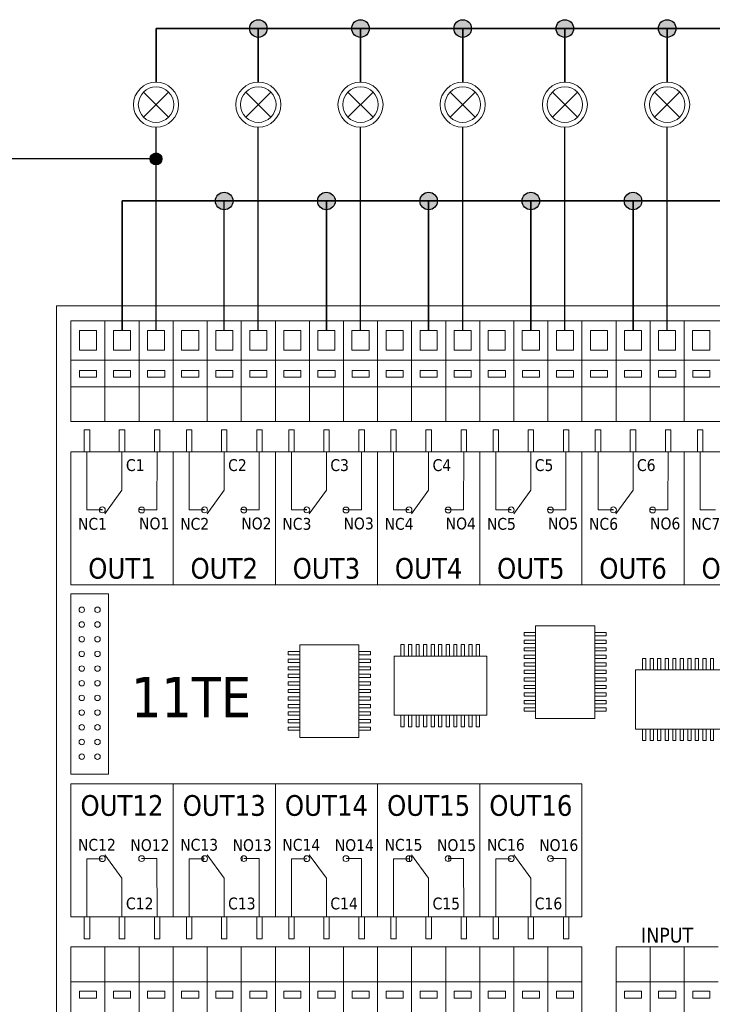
# Model space of a CAD drawing. Extents: x -74 to 5858, y 2827 to 3927.
# Tile 30 of 35: x 3840 to 3934, y 3150 to 3283. Entities that reach past the tile are written whole.
import ezdxf
from ezdxf.enums import TextEntityAlignment as Align

# ---------------------------------------------------------------- set-up
doc = ezdxf.new("R2010")
doc.units = 0
doc.header["$MEASUREMENT"] = 0
doc.layers.get('0').update_dxf_attribs({"linetype": 'CONTINUOUS'})
doc.layers.add('1-KRESBA', color=7, linetype='CONTINUOUS')
doc.styles.add('HELVAR', font='tahoma.ttf')
pattern_1 = [(0, (-2006.896, -56.691), (0, 6.985), [5.08, -1.905]), (90, (-2006.896, -56.691), (-6.985, 4e-16), [5.08, -1.905])]
pattern_2 = [(0, (-2000.2635, -56.697), (0, 6.985), [5.08, -1.905]), (90, (-2000.2635, -56.697), (-6.985, 4e-16), [5.08, -1.905])]

# ---------------------------------------------------------------- blocks, each defined once
blk = doc.blocks.new('XRM161-Papouch-16-ethernet-switch')
at = {"lineweight": 9}
h = blk.add_hatch(dxfattribs=at)
h.set_pattern_fill('ANGLE', color=256)
h.set_pattern_definition([(0, (-1002.221, 12.0576), (0, 6.985), [5.08, -1.905]), (90, (-1002.221, 12.0576), (-6.985, 4e-16), [5.08, -1.905])])
edge = h.paths.add_edge_path()
edge.add_arc((7.77, 93.48), 0.497, 0, 360)
h = blk.add_hatch(dxfattribs=at)
h.set_pattern_fill('ANGLE', color=256)
h.set_pattern_definition([(0, (-995.5885, 12.0515), (0, 6.985), [5.08, -1.905]), (90, (-995.5885, 12.0515), (-6.985, 4e-16), [5.08, -1.905])])
edge = h.paths.add_edge_path()
edge.add_arc((14.41, 93.47), 0.497, 0, 360)
h = blk.add_hatch(dxfattribs=at)
h.set_pattern_fill('ANGLE', color=256)
h.set_pattern_definition([(0, (-984.94, 12.0576), (0, 6.985), [5.08, -1.905]), (90, (-984.94, 12.0576), (-6.985, 4e-16), [5.08, -1.905])])
edge = h.paths.add_edge_path()
edge.add_arc((25.06, 93.48), 0.497, 0, 360)
h = blk.add_hatch(dxfattribs=at)
h.set_pattern_fill('ANGLE', color=256)
h.set_pattern_definition([(0, (-978.3074, 12.0515), (0, 6.985), [5.08, -1.905]), (90, (-978.3074, 12.0515), (-6.985, 4e-16), [5.08, -1.905])])
edge = h.paths.add_edge_path()
edge.add_arc((31.69, 93.47), 0.497, 0, 360)
h = blk.add_hatch(dxfattribs=at)
h.set_pattern_fill('ANGLE', color=256)
h.set_pattern_definition([(0, (-967.659, 12.0576), (0, 6.985), [5.08, -1.905]), (90, (-967.659, 12.0576), (-6.985, 4e-16), [5.08, -1.905])])
edge = h.paths.add_edge_path()
edge.add_arc((42.34, 93.48), 0.497, 0, 360)
h = blk.add_hatch(dxfattribs=at)
h.set_pattern_fill('ANGLE', color=256)
h.set_pattern_definition([(0, (-961.026, 12.0515), (0, 6.985), [5.08, -1.905]), (90, (-961.026, 12.0515), (-6.985, 4e-16), [5.08, -1.905])])
edge = h.paths.add_edge_path()
edge.add_arc((48.97, 93.47), 0.497, 0, 360)
h = blk.add_hatch(dxfattribs=at)
h.set_pattern_fill('ANGLE', color=256)
h.set_pattern_definition([(0, (-950.378, 12.0576), (0, 6.985), [5.08, -1.905]), (90, (-950.378, 12.0576), (-6.985, 4e-16), [5.08, -1.905])])
edge = h.paths.add_edge_path()
edge.add_arc((59.62, 93.48), 0.497, 0, 360)
h = blk.add_hatch(dxfattribs=at)
h.set_pattern_fill('ANGLE', color=256)
h.set_pattern_definition([(0, (-943.745, 12.0515), (0, 6.985), [5.08, -1.905]), (90, (-943.745, 12.0515), (-6.985, 4e-16), [5.08, -1.905])])
edge = h.paths.add_edge_path()
edge.add_arc((66.25, 93.47), 0.497, 0, 360)
h = blk.add_hatch(dxfattribs=at)
h.set_pattern_fill('ANGLE', color=256)
h.set_pattern_definition([(0, (-933.097, 12.0576), (0, 6.985), [5.08, -1.905]), (90, (-933.097, 12.0576), (-6.985, 4e-16), [5.08, -1.905])])
edge = h.paths.add_edge_path()
edge.add_arc((76.9, 93.48), 0.497, 0, 360)
h = blk.add_hatch(dxfattribs=at)
h.set_pattern_fill('ANGLE', color=256)
h.set_pattern_definition([(0, (-926.464, 12.0515), (0, 6.985), [5.08, -1.905]), (90, (-926.464, 12.0515), (-6.985, 4e-16), [5.08, -1.905])])
edge = h.paths.add_edge_path()
edge.add_arc((83.53, 93.47), 0.497, 0, 360)
h = blk.add_hatch(dxfattribs=at)
h.set_pattern_fill('ANGLE', color=256)
h.set_pattern_definition([(0, (-915.8156, 12.0576), (0, 6.985), [5.08, -1.905]), (90, (-915.8156, 12.0576), (-6.985, 4e-16), [5.08, -1.905])])
edge = h.paths.add_edge_path()
edge.add_arc((94.18, 93.48), 0.497, 0, 360)
h = blk.add_hatch(dxfattribs=at)
h.set_pattern_fill('ANGLE', color=256)
h.set_pattern_definition([(0, (-909.183, 12.0515), (0, 6.985), [5.08, -1.905]), (90, (-909.183, 12.0515), (-6.985, 4e-16), [5.08, -1.905])])
edge = h.paths.add_edge_path()
edge.add_arc((100.81, 93.47), 0.497, 0, 360)
h = blk.add_hatch(dxfattribs=at)
h.set_pattern_fill('ANGLE', color=256)
h.set_pattern_definition(pattern_1)
edge = h.paths.add_edge_path()
edge.add_arc((7.77, 34.52), 0.497, 0, 360, ccw=False)
h = blk.add_hatch(dxfattribs=at)
h.set_pattern_fill('ANGLE', color=256)
h.set_pattern_definition(pattern_2)
edge = h.paths.add_edge_path()
edge.add_arc((14.41, 34.53), 0.497, 0, 360, ccw=False)
h = blk.add_hatch(dxfattribs=at)
h.set_pattern_fill('ANGLE', color=256)
h.set_pattern_definition(pattern_1)
edge = h.paths.add_edge_path()
edge.add_arc((25.06, 34.52), 0.497, 0, 360, ccw=False)
h = blk.add_hatch(dxfattribs=at)
h.set_pattern_fill('ANGLE', color=256)
h.set_pattern_definition(pattern_2)
edge = h.paths.add_edge_path()
edge.add_arc((31.69, 34.53), 0.497, 0, 360, ccw=False)
h = blk.add_hatch(dxfattribs=at)
h.set_pattern_fill('ANGLE', color=256)
h.set_pattern_definition(pattern_1)
edge = h.paths.add_edge_path()
edge.add_arc((42.34, 34.52), 0.497, 0, 360, ccw=False)
h = blk.add_hatch(dxfattribs=at)
h.set_pattern_fill('ANGLE', color=256)
h.set_pattern_definition(pattern_2)
edge = h.paths.add_edge_path()
edge.add_arc((48.97, 34.53), 0.497, 0, 360, ccw=False)
h = blk.add_hatch(dxfattribs=at)
h.set_pattern_fill('ANGLE', color=256)
h.set_pattern_definition(pattern_1)
edge = h.paths.add_edge_path()
edge.add_arc((59.62, 34.52), 0.497, 0, 360, ccw=False)
h = blk.add_hatch(dxfattribs=at)
h.set_pattern_fill('ANGLE', color=256)
h.set_pattern_definition(pattern_2)
edge = h.paths.add_edge_path()
edge.add_arc((66.25, 34.53), 0.497, 0, 360, ccw=False)
h = blk.add_hatch(dxfattribs=at)
h.set_pattern_fill('ANGLE', color=256)
h.set_pattern_definition(pattern_1)
edge = h.paths.add_edge_path()
edge.add_arc((76.9, 34.52), 0.497, 0, 360, ccw=False)
h = blk.add_hatch(dxfattribs=at)
h.set_pattern_fill('ANGLE', color=256)
h.set_pattern_definition(pattern_2)
edge = h.paths.add_edge_path()
edge.add_arc((83.53, 34.53), 0.497, 0, 360, ccw=False)
for p, q in [((19.74, 108.41), (19.74, 125.45)), ((37.02, 108.41), (37.02, 125.45)), ((54.3, 108.41), (54.3, 125.45)), ((71.58, 108.41), (71.58, 125.45)), ((88.86, 108.41), (88.86, 125.45)), ((106.14, 108.41), (106.14, 125.45)), ((5.17, 93.48), (5.17, 103.32)), ((11.09, 103.32), (11.09, 96.8)), ((17.01, 93.47), (17.03, 103.31)), ((22.45, 93.48), (22.45, 103.32)), ((28.38, 103.32), (28.38, 96.8)), ((34.29, 93.47), (34.31, 103.31)), ((39.73, 93.48), (39.73, 103.32)), ((45.66, 103.32), (45.66, 96.8)), ((51.57, 93.47), (51.59, 103.31)), ((57.02, 93.48), (57.02, 103.32)), ((62.94, 103.32), (62.94, 96.8)), ((68.85, 93.47), (68.87, 103.31)), ((74.3, 93.48), (74.3, 103.32)), ((80.22, 103.32), (80.22, 96.8)), ((86.13, 93.47), (86.15, 103.31)), ((91.58, 93.48), (91.58, 103.32)), ((97.5, 103.32), (97.5, 96.8)), ((103.41, 93.47), (103.43, 103.31)), ((108.86, 93.48), (108.86, 103.32)), ((11.09, 96.8), (8.19, 92.83)), ((28.38, 96.8), (25.47, 92.83)), ((45.66, 96.8), (42.75, 92.83)), ((62.94, 96.8), (60.03, 92.83)), ((80.22, 96.8), (77.32, 92.83)), ((97.5, 96.8), (94.6, 92.83)), ((7.77, 93.48), (5.17, 93.48)), ((14.41, 93.47), (17.01, 93.47)), ((25.06, 93.48), (22.45, 93.48)), ((31.69, 93.47), (34.29, 93.47)), ((42.34, 93.48), (39.73, 93.48)), ((48.97, 93.47), (51.57, 93.47)), ((59.62, 93.48), (57.02, 93.48)), ((66.25, 93.47), (68.85, 93.47)), ((76.9, 93.48), (74.3, 93.48)), ((83.53, 93.47), (86.13, 93.47)), ((94.18, 93.48), (91.58, 93.48)), ((100.81, 93.47), (103.41, 93.47)), ((111.46, 93.48), (108.86, 93.48)), ((11.09, 31.2), (8.19, 35.17)), ((28.38, 31.2), (25.47, 35.17)), ((45.66, 31.2), (42.75, 35.17)), ((62.94, 31.2), (60.03, 35.17)), ((80.22, 31.2), (77.32, 35.17)), ((7.77, 34.52), (5.17, 34.52)), ((5.17, 34.52), (5.17, 24.68)), ((14.41, 34.53), (17.01, 34.53)), ((17.01, 34.53), (17.03, 24.69)), ((25.06, 34.52), (22.45, 34.52)), ((22.45, 34.52), (22.45, 24.68)), ((31.69, 34.53), (34.29, 34.53)), ((34.29, 34.53), (34.31, 24.69)), ((42.34, 34.52), (39.73, 34.52)), ((39.73, 34.52), (39.73, 24.68)), ((48.97, 34.53), (51.57, 34.53)), ((51.57, 34.53), (51.59, 24.69)), ((59.62, 34.52), (57.02, 34.52)), ((57.02, 34.52), (57.02, 24.68)), ((66.25, 34.53), (68.85, 34.53)), ((68.85, 34.53), (68.87, 24.69)), ((76.9, 34.52), (74.3, 34.52)), ((74.3, 34.52), (74.3, 24.68)), ((83.53, 34.53), (86.13, 34.53)), ((86.13, 34.53), (86.15, 24.69)), ((11.09, 24.68), (11.09, 31.2)), ((28.38, 24.68), (28.38, 31.2)), ((45.66, 24.68), (45.66, 31.2)), ((62.94, 24.68), (62.94, 31.2)), ((80.22, 24.68), (80.22, 31.2)), ((88.86, 19.59), (2.45, 19.59)), ((2.45, 19.59), (2.45, 2.55)), ((19.74, 19.59), (19.74, 2.55)), ((37.02, 19.59), (37.02, 2.55)), ((54.3, 19.59), (54.3, 2.55)), ((71.58, 19.59), (71.58, 2.55)), ((88.86, 19.59), (88.86, 2.55)), ((111.9, 19.59), (94.62, 19.59)), ((106.14, 19.59), (106.14, 2.55)), ((2.45, 13.7), (88.86, 13.7)), ((94.62, 13.7), (111.9, 13.7))]:
    blk.add_line(p, q, dxfattribs=at)
for points in [[(0, 0), (195, 0), (195, 128), (0, 128)], [(2.45, 125.45), (192.55, 125.45), (192.55, 108.41), (2.45, 108.41)], [(3.89, 123.79), (6.77, 123.79), (6.77, 120.48), (3.89, 120.48)], [(9.65, 123.79), (12.53, 123.79), (12.53, 120.48), (9.65, 120.48)], [(15.41, 123.79), (18.3, 123.79), (18.3, 120.48), (15.41, 120.48)], [(21.18, 123.79), (24.06, 123.79), (24.06, 120.48), (21.18, 120.48)], [(26.94, 123.79), (29.82, 123.79), (29.82, 120.48), (26.94, 120.48)], [(32.7, 123.79), (35.58, 123.79), (35.58, 120.48), (32.7, 120.48)], [(38.46, 123.79), (41.34, 123.79), (41.34, 120.48), (38.46, 120.48)], [(44.22, 123.79), (47.1, 123.79), (47.1, 120.48), (44.22, 120.48)], [(49.98, 123.79), (52.86, 123.79), (52.86, 120.48), (49.98, 120.48)], [(55.74, 123.79), (58.62, 123.79), (58.62, 120.48), (55.74, 120.48)], [(61.5, 123.79), (64.38, 123.79), (64.38, 120.48), (61.5, 120.48)], [(67.26, 123.79), (70.14, 123.79), (70.14, 120.48), (67.26, 120.48)], [(73.02, 123.79), (75.9, 123.79), (75.9, 120.48), (73.02, 120.48)], [(78.78, 123.79), (81.66, 123.79), (81.66, 120.48), (78.78, 120.48)], [(84.54, 123.79), (87.42, 123.79), (87.42, 120.48), (84.54, 120.48)], [(90.3, 123.79), (93.18, 123.79), (93.18, 120.48), (90.3, 120.48)], [(96.06, 123.79), (98.94, 123.79), (98.94, 120.48), (96.06, 120.48)], [(101.82, 123.79), (104.7, 123.79), (104.7, 120.48), (101.82, 120.48)], [(107.58, 123.79), (110.46, 123.79), (110.46, 120.48), (107.58, 120.48)], [(3.9, 117.08), (6.79, 117.08), (6.79, 115.9), (3.9, 115.9)], [(9.66, 117.08), (12.55, 117.08), (12.55, 115.9), (9.66, 115.9)], [(15.42, 117.08), (18.31, 117.08), (18.31, 115.9), (15.42, 115.9)], [(21.18, 117.08), (24.07, 117.08), (24.07, 115.9), (21.18, 115.9)], [(26.94, 117.08), (29.83, 117.08), (29.83, 115.9), (26.94, 115.9)], [(32.7, 117.08), (35.59, 117.08), (35.59, 115.9), (32.7, 115.9)], [(38.46, 117.08), (41.35, 117.08), (41.35, 115.9), (38.46, 115.9)], [(44.22, 117.08), (47.11, 117.08), (47.11, 115.9), (44.22, 115.9)], [(49.99, 117.08), (52.87, 117.08), (52.87, 115.9), (49.99, 115.9)], [(55.75, 117.08), (58.63, 117.08), (58.63, 115.9), (55.75, 115.9)], [(61.51, 117.08), (64.39, 117.08), (64.39, 115.9), (61.51, 115.9)], [(67.27, 117.08), (70.15, 117.08), (70.15, 115.9), (67.27, 115.9)], [(73.03, 117.08), (75.91, 117.08), (75.91, 115.9), (73.03, 115.9)], [(78.79, 117.08), (81.67, 117.08), (81.67, 115.9), (78.79, 115.9)], [(84.55, 117.08), (87.43, 117.08), (87.43, 115.9), (84.55, 115.9)], [(90.31, 117.08), (93.19, 117.08), (93.19, 115.9), (90.31, 115.9)], [(96.07, 117.08), (98.95, 117.08), (98.95, 115.9), (96.07, 115.9)], [(101.83, 117.08), (104.71, 117.08), (104.71, 115.9), (101.83, 115.9)], [(107.59, 117.08), (110.47, 117.08), (110.47, 115.9), (107.59, 115.9)], [(4.71, 107.01), (5.63, 107.01), (5.63, 103.32), (4.71, 103.32)], [(10.64, 107.01), (11.55, 107.01), (11.55, 103.32), (10.64, 103.32)], [(16.59, 107.01), (17.51, 107.01), (17.51, 103.32), (16.59, 103.32)], [(22, 107.01), (22.91, 107.01), (22.91, 103.32), (22, 103.32)], [(27.92, 107.01), (28.83, 107.01), (28.83, 103.32), (27.92, 103.32)], [(33.87, 107.01), (34.79, 107.01), (34.79, 103.32), (33.87, 103.32)], [(39.28, 107.01), (40.19, 107.01), (40.19, 103.32), (39.28, 103.32)], [(45.2, 107.01), (46.11, 107.01), (46.11, 103.32), (45.2, 103.32)], [(51.16, 107.01), (52.07, 107.01), (52.07, 103.32), (51.16, 103.32)], [(56.56, 107.01), (57.47, 107.01), (57.47, 103.32), (56.56, 103.32)], [(62.48, 107.01), (63.4, 107.01), (63.4, 103.32), (62.48, 103.32)], [(68.44, 107.01), (69.35, 107.01), (69.35, 103.32), (68.44, 103.32)], [(73.84, 107.01), (74.75, 107.01), (74.75, 103.32), (73.84, 103.32)], [(79.76, 107.01), (80.68, 107.01), (80.68, 103.32), (79.76, 103.32)], [(85.72, 107.01), (86.63, 107.01), (86.63, 103.32), (85.72, 103.32)], [(91.12, 107.01), (92.04, 107.01), (92.04, 103.32), (91.12, 103.32)], [(97.04, 107.01), (97.96, 107.01), (97.96, 103.32), (97.04, 103.32)], [(103, 107.01), (103.91, 107.01), (103.91, 103.32), (103, 103.32)], [(108.4, 107.01), (109.32, 107.01), (109.32, 103.32), (108.4, 103.32)], [(2.45, 103.32), (19.74, 103.32), (19.74, 80.81), (2.45, 80.81)], [(19.74, 103.32), (37.02, 103.32), (37.02, 80.81), (19.74, 80.81)], [(37.02, 103.32), (54.3, 103.32), (54.3, 80.81), (37.02, 80.81)], [(54.3, 103.32), (71.58, 103.32), (71.58, 80.81), (54.3, 80.81)], [(71.58, 103.32), (88.86, 103.32), (88.86, 80.81), (71.58, 80.81)], [(88.86, 103.32), (106.14, 103.32), (106.14, 80.81), (88.86, 80.81)], [(106.14, 103.32), (123.42, 103.32), (123.42, 80.81), (106.14, 80.81)], [(2.45, 79.3), (8.79, 79.3), (8.79, 48.78), (2.45, 48.78)], [(81.03, 73.91), (91.04, 73.91), (91.04, 58.22), (81.03, 58.22)], [(81.03, 72.74), (79.09, 72.74), (79.09, 72.18), (81.03, 72.18)], [(91.04, 72.74), (92.98, 72.74), (92.98, 72.18), (91.04, 72.18)], [(41.14, 70.69), (51.15, 70.69), (51.15, 55), (41.14, 55)], [(58.26, 68.77), (58.26, 70.71), (58.82, 70.71), (58.82, 68.77)], [(59.54, 68.77), (59.54, 70.71), (60.09, 70.71), (60.09, 68.77)], [(60.81, 68.77), (60.81, 70.71), (61.36, 70.71), (61.36, 68.77)], [(62.08, 68.77), (62.08, 70.71), (62.64, 70.71), (62.64, 68.77)], [(63.36, 68.77), (63.36, 70.71), (63.91, 70.71), (63.91, 68.77)], [(64.63, 68.77), (64.63, 70.71), (65.18, 70.71), (65.18, 68.77)], [(65.9, 68.77), (65.9, 70.71), (66.46, 70.71), (66.46, 68.77)], [(67.18, 68.77), (67.18, 70.71), (67.73, 70.71), (67.73, 68.77)], [(68.45, 68.77), (68.45, 70.71), (69, 70.71), (69, 68.77)], [(69.72, 68.77), (69.72, 70.71), (70.28, 70.71), (70.28, 68.77)], [(71, 68.77), (71, 70.71), (71.55, 70.71), (71.55, 68.77)], [(81.03, 71.46), (79.09, 71.46), (79.09, 70.91), (81.03, 70.91)], [(81.03, 70.19), (79.09, 70.19), (79.09, 69.64), (81.03, 69.64)], [(91.04, 71.46), (92.98, 71.46), (92.98, 70.91), (91.04, 70.91)], [(91.04, 70.19), (92.98, 70.19), (92.98, 69.64), (91.04, 69.64)], [(41.14, 69.52), (39.2, 69.52), (39.2, 68.96), (41.14, 68.96)], [(51.15, 69.52), (53.09, 69.52), (53.09, 68.96), (51.15, 68.96)], [(57.09, 58.76), (57.09, 68.77), (72.78, 68.77), (72.78, 58.76)], [(81.03, 68.92), (79.09, 68.92), (79.09, 68.36), (81.03, 68.36)], [(91.04, 68.92), (92.98, 68.92), (92.98, 68.36), (91.04, 68.36)], [(99.11, 66.45), (99.11, 68.39), (99.66, 68.39), (99.66, 66.45)], [(100.38, 66.45), (100.38, 68.39), (100.94, 68.39), (100.94, 66.45)], [(101.66, 66.45), (101.66, 68.39), (102.21, 68.39), (102.21, 66.45)], [(102.93, 66.45), (102.93, 68.39), (103.48, 68.39), (103.48, 66.45)], [(104.2, 66.45), (104.2, 68.39), (104.76, 68.39), (104.76, 66.45)], [(105.48, 66.45), (105.48, 68.39), (106.03, 68.39), (106.03, 66.45)], [(106.75, 66.45), (106.75, 68.39), (107.3, 68.39), (107.3, 66.45)], [(108.02, 66.45), (108.02, 68.39), (108.58, 68.39), (108.58, 66.45)], [(109.3, 66.45), (109.3, 68.39), (109.85, 68.39), (109.85, 66.45)], [(110.57, 66.45), (110.57, 68.39), (111.12, 68.39), (111.12, 66.45)], [(41.14, 68.24), (39.2, 68.24), (39.2, 67.69), (41.14, 67.69)], [(41.14, 66.97), (39.2, 66.97), (39.2, 66.42), (41.14, 66.42)], [(51.15, 68.24), (53.09, 68.24), (53.09, 67.69), (51.15, 67.69)], [(51.15, 66.97), (53.09, 66.97), (53.09, 66.42), (51.15, 66.42)], [(81.03, 67.64), (79.09, 67.64), (79.09, 67.09), (81.03, 67.09)], [(91.04, 67.64), (92.98, 67.64), (92.98, 67.09), (91.04, 67.09)], [(41.14, 65.7), (39.2, 65.7), (39.2, 65.14), (41.14, 65.14)], [(51.15, 65.7), (53.09, 65.7), (53.09, 65.14), (51.15, 65.14)], [(81.03, 66.37), (79.09, 66.37), (79.09, 65.82), (81.03, 65.82)], [(81.03, 65.1), (79.09, 65.1), (79.09, 64.54), (81.03, 64.54)], [(91.04, 66.37), (92.98, 66.37), (92.98, 65.82), (91.04, 65.82)], [(91.04, 65.1), (92.98, 65.1), (92.98, 64.54), (91.04, 64.54)], [(97.94, 56.44), (97.94, 66.45), (113.62, 66.45), (113.62, 56.44)], [(41.14, 64.42), (39.2, 64.42), (39.2, 63.87), (41.14, 63.87)], [(51.15, 64.42), (53.09, 64.42), (53.09, 63.87), (51.15, 63.87)], [(81.03, 63.82), (79.09, 63.82), (79.09, 63.27), (81.03, 63.27)], [(91.04, 63.82), (92.98, 63.82), (92.98, 63.27), (91.04, 63.27)], [(41.14, 63.15), (39.2, 63.15), (39.2, 62.6), (41.14, 62.6)], [(41.14, 61.88), (39.2, 61.88), (39.2, 61.32), (41.14, 61.32)], [(51.15, 63.15), (53.09, 63.15), (53.09, 62.6), (51.15, 62.6)], [(51.15, 61.88), (53.09, 61.88), (53.09, 61.32), (51.15, 61.32)], [(81.03, 62.55), (79.09, 62.55), (79.09, 61.99), (81.03, 61.99)], [(91.04, 62.55), (92.98, 62.55), (92.98, 61.99), (91.04, 61.99)], [(41.14, 60.6), (39.2, 60.6), (39.2, 60.05), (41.14, 60.05)], [(51.15, 60.6), (53.09, 60.6), (53.09, 60.05), (51.15, 60.05)], [(81.03, 61.28), (79.09, 61.28), (79.09, 60.72), (81.03, 60.72)], [(81.03, 60), (79.09, 60), (79.09, 59.45), (81.03, 59.45)], [(91.04, 61.28), (92.98, 61.28), (92.98, 60.72), (91.04, 60.72)], [(91.04, 60), (92.98, 60), (92.98, 59.45), (91.04, 59.45)], [(41.14, 59.33), (39.2, 59.33), (39.2, 58.78), (41.14, 58.78)], [(51.15, 59.33), (53.09, 59.33), (53.09, 58.78), (51.15, 58.78)], [(58.26, 58.76), (58.26, 56.82), (58.82, 56.82), (58.82, 58.76)], [(59.54, 58.76), (59.54, 56.82), (60.09, 56.82), (60.09, 58.76)], [(60.81, 58.76), (60.81, 56.82), (61.36, 56.82), (61.36, 58.76)], [(62.08, 58.76), (62.08, 56.82), (62.64, 56.82), (62.64, 58.76)], [(63.36, 58.76), (63.36, 56.82), (63.91, 56.82), (63.91, 58.76)], [(64.63, 58.76), (64.63, 56.82), (65.18, 56.82), (65.18, 58.76)], [(65.9, 58.76), (65.9, 56.82), (66.46, 56.82), (66.46, 58.76)], [(67.18, 58.76), (67.18, 56.82), (67.73, 56.82), (67.73, 58.76)], [(68.45, 58.76), (68.45, 56.82), (69, 56.82), (69, 58.76)], [(69.72, 58.76), (69.72, 56.82), (70.28, 56.82), (70.28, 58.76)], [(71, 58.76), (71, 56.82), (71.55, 56.82), (71.55, 58.76)], [(41.14, 58.06), (39.2, 58.06), (39.2, 57.5), (41.14, 57.5)], [(41.14, 56.78), (39.2, 56.78), (39.2, 56.23), (41.14, 56.23)], [(51.15, 58.06), (53.09, 58.06), (53.09, 57.5), (51.15, 57.5)], [(51.15, 56.78), (53.09, 56.78), (53.09, 56.23), (51.15, 56.23)], [(99.11, 56.44), (99.11, 54.5), (99.66, 54.5), (99.66, 56.44)], [(100.38, 56.44), (100.38, 54.5), (100.94, 54.5), (100.94, 56.44)], [(101.66, 56.44), (101.66, 54.5), (102.21, 54.5), (102.21, 56.44)], [(102.93, 56.44), (102.93, 54.5), (103.48, 54.5), (103.48, 56.44)], [(104.2, 56.44), (104.2, 54.5), (104.76, 54.5), (104.76, 56.44)], [(105.48, 56.44), (105.48, 54.5), (106.03, 54.5), (106.03, 56.44)], [(106.75, 56.44), (106.75, 54.5), (107.3, 54.5), (107.3, 56.44)], [(108.02, 56.44), (108.02, 54.5), (108.58, 54.5), (108.58, 56.44)], [(109.3, 56.44), (109.3, 54.5), (109.85, 54.5), (109.85, 56.44)], [(110.57, 56.44), (110.57, 54.5), (111.12, 54.5), (111.12, 56.44)], [(2.45, 24.68), (19.74, 24.68), (19.74, 47.19), (2.45, 47.19)], [(19.74, 24.68), (37.02, 24.68), (37.02, 47.19), (19.74, 47.19)], [(37.02, 24.68), (54.3, 24.68), (54.3, 47.19), (37.02, 47.19)], [(54.3, 24.68), (71.58, 24.68), (71.58, 47.19), (54.3, 47.19)], [(71.58, 24.68), (88.86, 24.68), (88.86, 47.19), (71.58, 47.19)], [(4.71, 20.99), (5.63, 20.99), (5.63, 24.68), (4.71, 24.68)], [(10.64, 20.99), (11.55, 20.99), (11.55, 24.68), (10.64, 24.68)], [(16.59, 20.99), (17.51, 20.99), (17.51, 24.68), (16.59, 24.68)], [(22, 20.99), (22.91, 20.99), (22.91, 24.68), (22, 24.68)], [(27.92, 20.99), (28.83, 20.99), (28.83, 24.68), (27.92, 24.68)], [(33.87, 20.99), (34.79, 20.99), (34.79, 24.68), (33.87, 24.68)], [(39.28, 20.99), (40.19, 20.99), (40.19, 24.68), (39.28, 24.68)], [(45.2, 20.99), (46.11, 20.99), (46.11, 24.68), (45.2, 24.68)], [(51.16, 20.99), (52.07, 20.99), (52.07, 24.68), (51.16, 24.68)], [(56.56, 20.99), (57.47, 20.99), (57.47, 24.68), (56.56, 24.68)], [(62.48, 20.99), (63.4, 20.99), (63.4, 24.68), (62.48, 24.68)], [(68.44, 20.99), (69.35, 20.99), (69.35, 24.68), (68.44, 24.68)], [(73.84, 20.99), (74.75, 20.99), (74.75, 24.68), (73.84, 24.68)], [(79.76, 20.99), (80.68, 20.99), (80.68, 24.68), (79.76, 24.68)], [(85.72, 20.99), (86.63, 20.99), (86.63, 24.68), (85.72, 24.68)], [(3.9, 10.92), (6.79, 10.92), (6.79, 12.1), (3.9, 12.1)], [(9.66, 10.92), (12.55, 10.92), (12.55, 12.1), (9.66, 12.1)], [(15.42, 10.92), (18.31, 10.92), (18.31, 12.1), (15.42, 12.1)], [(21.18, 10.92), (24.07, 10.92), (24.07, 12.1), (21.18, 12.1)], [(26.94, 10.92), (29.83, 10.92), (29.83, 12.1), (26.94, 12.1)], [(32.7, 10.92), (35.59, 10.92), (35.59, 12.1), (32.7, 12.1)], [(38.46, 10.92), (41.35, 10.92), (41.35, 12.1), (38.46, 12.1)], [(44.22, 10.92), (47.11, 10.92), (47.11, 12.1), (44.22, 12.1)], [(49.99, 10.92), (52.87, 10.92), (52.87, 12.1), (49.99, 12.1)], [(55.75, 10.92), (58.63, 10.92), (58.63, 12.1), (55.75, 12.1)], [(61.51, 10.92), (64.39, 10.92), (64.39, 12.1), (61.51, 12.1)], [(67.27, 10.92), (70.15, 10.92), (70.15, 12.1), (67.27, 12.1)], [(73.03, 10.92), (75.91, 10.92), (75.91, 12.1), (73.03, 12.1)], [(78.79, 10.92), (81.67, 10.92), (81.67, 12.1), (78.79, 12.1)], [(84.55, 10.92), (87.43, 10.92), (87.43, 12.1), (84.55, 12.1)], [(96.07, 10.92), (98.95, 10.92), (98.95, 12.1), (96.07, 12.1)], [(101.83, 10.92), (104.71, 10.92), (104.71, 12.1), (101.83, 12.1)], [(107.59, 10.92), (110.47, 10.92), (110.47, 12.1), (107.59, 12.1)]]:
    blk.add_lwpolyline(points, close=True, dxfattribs=at)
for points in [[(8.21, 125.45), (8.21, 108.41)], [(13.97, 125.45), (13.97, 108.41)], [(25.5, 125.45), (25.5, 108.41)], [(31.26, 125.45), (31.26, 108.41)], [(42.78, 125.45), (42.78, 108.41)], [(48.54, 125.45), (48.54, 108.41)], [(60.06, 125.45), (60.06, 108.41)], [(65.82, 125.45), (65.82, 108.41)], [(77.34, 125.45), (77.34, 108.41)], [(83.1, 125.45), (83.1, 108.41)], [(94.62, 125.45), (94.62, 108.41)], [(100.38, 125.45), (100.38, 108.41)], [(2.45, 118.82), (192.55, 118.82)], [(2.45, 114.3), (192.55, 114.3)], [(8.21, 2.55), (8.21, 19.59)], [(13.97, 2.55), (13.97, 19.59)], [(25.5, 2.55), (25.5, 19.59)], [(31.26, 2.55), (31.26, 19.59)], [(42.78, 2.55), (42.78, 19.59)], [(48.54, 2.55), (48.54, 19.59)], [(60.06, 2.55), (60.06, 19.59)], [(65.82, 2.55), (65.82, 19.59)], [(77.34, 2.55), (77.34, 19.59)], [(83.1, 2.55), (83.1, 19.59)], [(94.62, 2.55), (94.62, 19.59)], [(100.38, 2.55), (100.38, 19.59)]]:
    blk.add_lwpolyline(points, dxfattribs=at)
for centre, radius in [((7.77, 93.48), 0.497), ((14.41, 93.47), 0.497), ((25.06, 93.48), 0.497), ((31.69, 93.47), 0.497), ((42.34, 93.48), 0.497), ((48.97, 93.47), 0.497), ((59.62, 93.48), 0.497), ((66.25, 93.47), 0.497), ((76.9, 93.48), 0.497), ((83.53, 93.47), 0.497), ((94.18, 93.48), 0.497), ((100.81, 93.47), 0.497), ((4.29, 76.6), 0.46), ((6.95, 76.6), 0.46), ((4.29, 74.11), 0.46), ((6.95, 74.11), 0.46), ((4.29, 71.63), 0.46), ((6.95, 71.63), 0.46), ((4.29, 69.15), 0.46), ((6.95, 69.15), 0.46), ((4.29, 66.67), 0.46), ((6.95, 66.67), 0.46), ((4.29, 64.18), 0.46), ((6.95, 64.18), 0.46), ((4.29, 61.7), 0.46), ((6.95, 61.7), 0.46), ((4.29, 59.22), 0.46), ((6.95, 59.22), 0.46), ((4.29, 56.73), 0.46), ((6.95, 56.73), 0.46), ((4.29, 54.25), 0.46), ((6.95, 54.25), 0.46), ((4.29, 51.77), 0.46), ((6.95, 51.77), 0.46), ((7.77, 34.52), 0.497), ((14.41, 34.53), 0.497), ((25.06, 34.52), 0.497), ((31.69, 34.53), 0.497), ((42.34, 34.52), 0.497), ((48.97, 34.53), 0.497), ((59.62, 34.52), 0.497), ((66.25, 34.53), 0.497), ((76.9, 34.52), 0.497), ((83.53, 34.53), 0.497)]:
    blk.add_circle(centre, radius, dxfattribs=at)
at = {"lineweight": 9, "style": 'HELVAR'}
for s, height, p in [('C1', 1.997, (11.76, 100.06)), ('C2', 1.997, (29.04, 100.06)), ('C3', 1.997, (46.32, 100.06)), ('C4', 1.997, (63.6, 100.06)), ('C5', 1.997, (80.88, 100.06)), ('C6', 1.997, (98.16, 100.06)), ('NC1', 1.997, (3.65, 90.13)), ('NO1', 1.997, (13.98, 90.19)), ('NC2', 1.997, (20.93, 90.13)), ('NO2', 1.997, (31.26, 90.19)), ('NC3', 1.997, (38.21, 90.13)), ('NO3', 1.997, (48.54, 90.19)), ('NC4', 1.997, (55.49, 90.13)), ('NO4', 1.997, (65.82, 90.19)), ('NC5', 1.997, (72.78, 90.13)), ('NO5', 1.997, (83.1, 90.19)), ('NC6', 1.997, (90.06, 90.13)), ('NO6', 1.997, (100.38, 90.19)), ('NC7', 1.997, (107.34, 90.13)), ('11TE', 6.85, (12.61, 58.41)), ('NC12', 1.997, (3.65, 35.87)), ('NO12', 1.997, (12.51, 35.82)), ('NC13', 1.997, (20.93, 35.87)), ('NO13', 1.997, (29.79, 35.82)), ('NC14', 1.997, (38.21, 35.87)), ('NO14', 1.997, (47.07, 35.82)), ('NC15', 1.997, (55.49, 35.87)), ('NO15', 1.997, (64.35, 35.82)), ('NC16', 1.997, (72.78, 35.87)), ('NO16', 1.997, (81.63, 35.82)), ('C12', 1.997, (11.76, 25.95)), ('C13', 1.997, (29.04, 25.95)), ('C14', 1.997, (46.32, 25.95)), ('C15', 1.997, (63.6, 25.95)), ('C16', 1.997, (80.88, 25.95))]:
    blk.add_text(s, height=height, dxfattribs=at).set_placement(p)
for s, height, p in [('OUT1', 3.5, (11.09, 80.81)), ('OUT2', 3.5, (28.38, 80.81)), ('OUT3', 3.5, (45.66, 80.81)), ('OUT4', 3.5, (62.94, 80.81)), ('OUT5', 3.5, (80.22, 80.81)), ('OUT6', 3.5, (97.5, 80.81)), ('OUT7', 3.5, (114.78, 80.81)), ('OUT12', 3.5, (11.09, 40.72)), ('OUT13', 3.5, (28.38, 40.72)), ('OUT14', 3.5, (45.66, 40.72)), ('OUT15', 3.5, (62.94, 40.72)), ('OUT16', 3.5, (80.22, 40.72)), ('INPUT', 2.5, (103.26, 19.59))]:
    blk.add_text(s, height=height, dxfattribs=at).set_placement(p, align=Align.BOTTOM_CENTER)
blk = doc.blocks.new('L0001A01')
h = blk.add_hatch(color=256)
edge = h.paths.add_edge_path()
edge.add_arc((0, 0), 1, 0, 360)
blk.add_circle((0, 0), 1)

msp = doc.modelspace()

# ---------------------------------------------------------------- hatches: boundary and pattern name
h = msp.add_hatch(color=1)
h.dxf.hatch_style = 1
edge = h.paths.add_edge_path()
edge.add_arc((3872.61, 3282.22), 1.19, 0, 360)
h = msp.add_hatch(color=1)
h.dxf.hatch_style = 1
edge = h.paths.add_edge_path()
edge.add_arc((3886.43, 3282.22), 1.19, 0, 360)
h = msp.add_hatch(color=1)
h.dxf.hatch_style = 1
edge = h.paths.add_edge_path()
edge.add_arc((3900.26, 3282.22), 1.19, 0, 360)
h = msp.add_hatch(color=1)
h.dxf.hatch_style = 1
edge = h.paths.add_edge_path()
edge.add_arc((3914.08, 3282.22), 1.19, 0, 360)
h = msp.add_hatch(color=1)
h.dxf.hatch_style = 1
edge = h.paths.add_edge_path()
edge.add_arc((3927.91, 3282.22), 1.19, 0, 360)
h = msp.add_hatch(color=1)
h.dxf.hatch_style = 1
edge = h.paths.add_edge_path()
edge.add_arc((3868, 3258.9), 1.19, 0, 360)
h = msp.add_hatch(color=1)
h.dxf.hatch_style = 1
edge = h.paths.add_edge_path()
edge.add_arc((3881.82, 3258.9), 1.19, 0, 360)
h = msp.add_hatch(color=1)
h.dxf.hatch_style = 1
edge = h.paths.add_edge_path()
edge.add_arc((3895.65, 3258.9), 1.19, 0, 360)
h = msp.add_hatch(color=1)
h.dxf.hatch_style = 1
edge = h.paths.add_edge_path()
edge.add_arc((3909.47, 3258.9), 1.19, 0, 360)
h = msp.add_hatch(color=1)
h.dxf.hatch_style = 1
edge = h.paths.add_edge_path()
edge.add_arc((3923.3, 3258.9), 1.19, 0, 360)

# ---------------------------------------------------------------- linework, layer by layer
at = {"color": 1, "lineweight": 13}
for p, q in [((3857.09, 3270.24), (3860.48, 3273.63)), ((3857.09, 3273.63), (3860.48, 3270.24)), ((3870.91, 3270.24), (3874.3, 3273.63)), ((3870.91, 3273.63), (3874.3, 3270.24)), ((3884.74, 3270.24), (3888.13, 3273.63)), ((3884.74, 3273.63), (3888.13, 3270.24)), ((3898.56, 3270.24), (3901.95, 3273.63)), ((3898.56, 3273.63), (3901.95, 3270.24)), ((3912.39, 3270.24), (3915.78, 3273.63)), ((3912.39, 3273.63), (3915.78, 3270.24)), ((3926.21, 3270.24), (3929.6, 3273.63)), ((3926.21, 3273.63), (3929.6, 3270.24))]:
    msp.add_line(p, q, dxfattribs=at)
msp.add_line((3858.78, 3264.59), (3770.47, 3264.59))
at = {"color": 1}
for points in [[(4011.6, 3282.22), (3858.78, 3282.22), (3858.78, 3274.98), (3858.78, 3282.22), (3872.61, 3282.22), (3872.61, 3274.98), (3872.61, 3282.22), (3886.43, 3282.22), (3886.43, 3274.98), (3886.43, 3282.22), (3900.26, 3282.22), (3900.26, 3274.98), (3900.26, 3282.22), (3914.08, 3282.22), (3914.08, 3274.98), (3914.08, 3282.22), (3927.91, 3282.22), (3927.91, 3274.98), (3927.91, 3282.22), (3941.73, 3282.22)], [(3858.78, 3241.36), (3858.78, 3268.88)], [(3872.61, 3241.36), (3872.61, 3268.88)], [(3886.43, 3241.36), (3886.43, 3268.88)], [(3900.26, 3241.36), (3900.26, 3268.88)], [(3914.08, 3241.36), (3914.08, 3268.88)], [(3927.91, 3241.36), (3927.91, 3268.88)], [(4005.22, 3258.9), (3854.18, 3258.9), (3854.18, 3241.36), (3854.18, 3258.9), (3868, 3258.9), (3868, 3258.9), (3881.82, 3258.9), (3881.82, 3258.9), (3881.82, 3241.36), (3881.82, 3258.9), (3895.65, 3258.9), (3895.65, 3241.36), (3895.65, 3258.9), (3909.47, 3258.9), (3909.47, 3241.36), (3909.47, 3258.9), (3923.3, 3258.9), (3923.3, 3241.36), (3923.3, 3258.9), (3937.12, 3258.9)], [(3868, 3241.36), (3868, 3258.9)]]:
    msp.add_lwpolyline(points, dxfattribs=at)
for centre in [(3872.61, 3282.22), (3886.43, 3282.22), (3900.26, 3282.22), (3914.08, 3282.22), (3927.91, 3282.22), (3868, 3258.9), (3881.82, 3258.9), (3895.65, 3258.9), (3909.47, 3258.9), (3923.3, 3258.9)]:
    msp.add_circle(centre, 1.19, dxfattribs=at)
at = {"color": 1, "lineweight": 13}
for centre, radius in [((3858.78, 3271.93), 3.05), ((3872.61, 3271.93), 3.05), ((3886.43, 3271.93), 3.05), ((3900.26, 3271.93), 3.05), ((3914.08, 3271.93), 3.05), ((3927.91, 3271.93), 3.05), ((3858.78, 3271.93), 2.4), ((3872.61, 3271.93), 2.4), ((3886.43, 3271.93), 2.4), ((3900.26, 3271.93), 2.4), ((3914.08, 3271.93), 2.4), ((3927.91, 3271.93), 2.4)]:
    msp.add_circle(centre, radius, dxfattribs=at)

# ---------------------------------------------------------------- block references
at = {"xscale": 0.8, "yscale": 0.8, "zscale": 0.8}
msp.add_blockref('XRM161-Papouch-16-ethernet-switch', (3845.3, 3142.33), dxfattribs=at)
at = {"layer": '1-KRESBA', "color": 250, "linetype": 'Continuous', "xscale": 0.8, "yscale": 0.8, "zscale": 0.8}
msp.add_blockref('L0001A01', (3858.78, 3264.59), dxfattribs=at)

doc.saveas('drawing.dxf')
